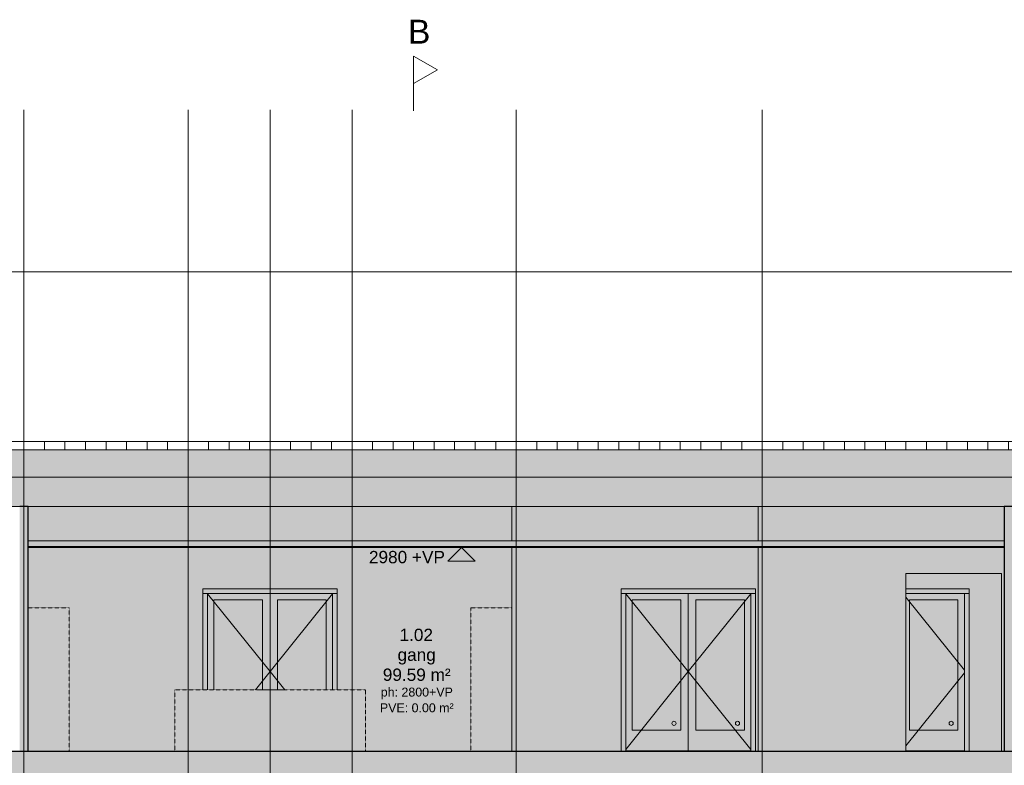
# Model space of a CAD drawing. Header units: millimetres. Extents: x -85630 to 257083, y -5697 to 14715.
# Tile 19 of 93: x -44562 to -30159, y 3786 to 14689. Entities that reach past the tile are written whole.
import ezdxf

# ---------------------------------------------------------------- set-up
doc = ezdxf.new("R2010")
doc.units = ezdxf.units.MM
for name, pattern in [('THO_hartlijn', [8, 5, -1, 1, -1]), ('THO_hhidden', [2.5, 1.5, -1]), ('THO_hidden', [6, 3, -3]), ('THO_stramienlijn', [20, 17, -1.5, 0, -1.5])]:
    doc.linetypes.add(name, pattern=pattern)
for name, color, linetype, lineweight in [('A-AREA-IDEN', 7, 'Continuous', 13), ('A-CLNG', 7, 'Continuous', 13), ('A-CLNG-PATT', 7, 'Continuous', 13), ('A-DETL-GENF', 7, 'Continuous', 13), ('A-DOOR', 7, 'Continuous', 13), ('A-FLOR', 7, 'Continuous', 18), ('A-FLOR-LEVL', 7, 'Continuous', 13), ('A-GENM', 7, 'Continuous', 13), ('A-ROOF', 7, 'Continuous', 13), ('A-ROOF-PATT', 7, 'Continuous', 18), ('A-WALL-PATT', 7, 'Continuous', 25), ('G-ANNO-DIMS', 7, 'Continuous', 13), ('I-WALL', 7, 'Continuous', 18), ('P-SANR-FIXT', 7, 'Continuous', 13), ('S-GRID', 7, 'Continuous', 13)]:
    doc.layers.add(name, color=color, linetype=linetype, lineweight=lineweight)
doc.layers.add('G-ANNO-SYMB', color=7, linetype='THO_hidden', lineweight=13, true_color=0xff8040)
doc.styles.add('Arial_1', font='arial.ttf', dxfattribs={"height": 180})
doc.styles.add('Arial_2', font='arial.ttf', dxfattribs={"height": 350})
doc.styles.add('Arial_3', font='arial.ttf', dxfattribs={"height": 130})

# ---------------------------------------------------------------- blocks, each defined once
blk = doc.blocks.new('NLRS_32_DO_WB_binnen deurkozijn hout_gen_tho - 930x2315 dubbel met glas-2356288-01 doorsnede AA _plotview_')
at = {"layer": 'A-DOOR', "true_color": 0x7f7f7f}
blk.add_hatch(color=8, dxfattribs=at).paths.add_polyline_path([(-34671.635701, 3990), (-33866.635701, 3990), (-33866.635701, 4000), (-35696.635701, 4000), (-35696.635701, 3990), (-34781.635701, 3990)])
blk = doc.blocks.new('NLRS_32_DO_WPB_binnen deurkozijn hout_gen_tho - dubbele deur met glas-1905428-01 doorsnede AA _plotview_')
at = {"layer": 'A-DOOR', "true_color": 0xfafafa}
for points in [[(-35580, 2310), (-35236, 2310), (-35236, 2377), (-37200, 2377), (-37200, 2310), (-36911, 2310)], [(-37200, 0), (-37133, 0), (-37133, 2310), (-37200, 2310), (-37200, 69)], [(-35236, 0), (-35236, 2310), (-35303, 2310), (-35303, 0)]]:
    blk.add_hatch(color=7, dxfattribs=at).paths.add_polyline_path(points)
at = {"layer": 'A-DOOR'}
for p, q in [((-35236, 2310), (-37200, 2310)), ((-37133, 2310), (-37200, 2310)), ((-37133, 2310), (-37133, 0)), ((-35303, 0), (-35303, 2310)), ((-35236, 2310), (-35303, 2310))]:
    blk.add_line(p, q, dxfattribs=at)
blk = doc.blocks.new('NLRS_32_DO_UN_deur_gen_tho - deur met glasvlak_ linksdraaiend-V24-01 doorsnede AA _plotview_')
at = {"layer": 'A-GENM', "true_color": 0xfafafa}
h = blk.add_hatch(color=7, dxfattribs=at)
h.paths.add_polyline_path([(-35303, 10), (-35303, 2310), (-36218, 2310), (-36218, 10), (-35580, 10)])
h.paths.add_polyline_path([(-35580, 310), (-36108, 310), (-36108, 2215), (-35398, 2215), (-35398, 310)])
at = {"layer": 'A-GENM'}
for p, q in [((-36218, 2310), (-36218, 10)), ((-35303, 2306), (-36218, 1167)), ((-36108, 2215), (-35398, 2215)), ((-36108, 310), (-36108, 2215)), ((-35398, 2215), (-35398, 310)), ((-36218, 1167), (-35303, 29)), ((-35398, 310), (-36108, 310)), ((-36218, 10), (-35303, 10))]:
    blk.add_line(p, q, dxfattribs=at)
blk = doc.blocks.new('NLRS_32_DO_UN_deur_gen_tho - deur met glasvlak_ rechtsdraaiend-1905435-01 doorsnede AA _plotview_')
at = {"layer": 'A-GENM', "true_color": 0xfafafa}
h = blk.add_hatch(color=7, dxfattribs=at)
h.paths.add_polyline_path([(-36218, 10), (-36218, 2310), (-37133, 2310), (-37133, 10)])
h.paths.add_polyline_path([(-36328, 310), (-37038, 310), (-37038, 2215), (-36328, 2215)])
at = {"layer": 'A-GENM'}
for p, q in [((-37133, 2306), (-36218, 1167)), ((-37133, 2306), (-36218, 1167)), ((-36218, 10), (-36218, 2310)), ((-37038, 2215), (-36328, 2215)), ((-37038, 310), (-37038, 2215)), ((-36328, 2215), (-36328, 310)), ((-36218, 1167), (-37133, 29)), ((-36218, 1167), (-37133, 29)), ((-36328, 310), (-37038, 310)), ((-37133, 10), (-36218, 10))]:
    blk.add_line(p, q, dxfattribs=at)
blk = doc.blocks.new('NLRS_32_DO_UN_glasvlakvulling_gen_tho - enkelglas-1905434-01 doorsnede AA _plotview_')
at = {"layer": 'A-GENM', "true_color": 0xd7e6e6}
blk.add_hatch(color=254, dxfattribs=at).paths.add_polyline_path([(-36107.635701, 310), (-35397.635701, 310), (-35397.635701, 2215), (-36107.635701, 2215)])
at = {"layer": 'A-DETL-GENF'}
blk.add_circle((-35497.635701, 410), 30, dxfattribs=at)
blk = doc.blocks.new('NLRS_32_DO_WB_binnen deurkozijn hout_gen_tho - 930x2315 enkel met glas_ rechtdraaiend-2036024-01 doorsnede AA _plotview_')
at = {"layer": 'A-DOOR', "true_color": 0x7f7f7f}
blk.add_hatch(color=8, dxfattribs=at).paths.add_polyline_path([(-31588, 3990), (-30742, 3990), (-30742, 4000), (-31600, 4000), (-31600, 3990)])
blk = doc.blocks.new('NLRS_32_DO_WPB_binnen deurkozijn hout_gen_tho - enkele deur met glas_ rechtsdraaiend-2036025-01 doorsnede AA _plotview_')
at = {"layer": 'A-DOOR', "true_color": 0xfafafa}
for points in [[(-31599.635701, 6300), (-30674.635701, 6300), (-30674.635701, 6367), (-31599.635701, 6367)], [(-30674.635701, 3990), (-30674.635701, 6300), (-30741.635701, 6300), (-30741.635701, 3990)]]:
    blk.add_hatch(color=7, dxfattribs=at).paths.add_polyline_path(points)
at = {"layer": 'A-DOOR'}
for p, q in [((-30674.635701, 6300), (-31599.635701, 6300)), ((-30741.635701, 3990), (-30741.635701, 6300)), ((-30674.635701, 6300), (-30741.635701, 6300))]:
    blk.add_line(p, q, dxfattribs=at)
blk = doc.blocks.new('NLRS_32_DO_UN_deur_gen_tho - deur met glasvlak_ rechtsdraaiend-V37-01 doorsnede AA _plotview_')
at = {"layer": 'A-GENM', "true_color": 0xfafafa}
h = blk.add_hatch(color=7, dxfattribs=at)
h.paths.add_polyline_path([(-30742, 4000), (-30742, 6300), (-31600, 6300), (-31600, 4000), (-31588, 4000)])
h.paths.add_polyline_path([(-30837, 4300), (-31547, 4300), (-31547, 6205), (-30837, 6205), (-30837, 4505)])
at = {"layer": 'A-GENM'}
for p, q in [((-31600, 6244), (-30742, 5176)), ((-31600, 6244), (-30742, 5176)), ((-31547, 6205), (-30837, 6205)), ((-31547, 4300), (-31547, 6205)), ((-30837, 6205), (-30837, 4300)), ((-30742, 5139), (-31600, 4071)), ((-30742, 5139), (-31600, 4071)), ((-30837, 4300), (-31547, 4300)), ((-31600, 4000), (-30742, 4000))]:
    blk.add_line(p, q, dxfattribs=at)
blk = doc.blocks.new('NLRS_32_DO_WPB_binnen deurkozijn hout_gen_tho - dubbele deur met glas-V50-01 doorsnede AA _plotview_')
at = {"layer": 'A-DOOR', "true_color": 0xfafafa}
for points in [[(-39918, 6300), (-39918, 6367), (-41882, 6367), (-41882, 6300), (-40903, 6300)], [(-41815, 4890), (-41815, 6300), (-41882, 6300), (-41882, 4890)], [(-39918, 4890), (-39918, 6300), (-39985, 6300), (-39985, 4890)]]:
    blk.add_hatch(color=7, dxfattribs=at).paths.add_polyline_path(points)
at = {"layer": 'A-DOOR'}
for p, q in [((-39918, 6300), (-41882, 6300)), ((-41815, 6300), (-41882, 6300)), ((-41815, 6300), (-41815, 4890)), ((-39985, 4890), (-39985, 6300)), ((-39918, 6300), (-39985, 6300))]:
    blk.add_line(p, q, dxfattribs=at)
blk = doc.blocks.new('NLRS_32_DO_UN_deur_gen_tho - deur met glasvlak_ linksdraaiend-V51-01 doorsnede AA _plotview_')
at = {"layer": 'A-GENM', "true_color": 0xfafafa}
blk.add_hatch(color=7, dxfattribs=at).paths.add_polyline_path([(-40080, 4890), (-39985, 4890), (-39985, 6300), (-40900, 6300), (-40900, 4892), (-40790, 4892), (-40790, 6205), (-40080, 6205), (-40080, 5614)])
at = {"layer": 'A-GENM'}
for p, q in [((-40900, 6300), (-40900, 4892)), ((-39985, 6296), (-40900, 5158)), ((-40790, 6205), (-40080, 6205)), ((-40790, 4892), (-40790, 6205)), ((-40080, 6205), (-40080, 4890)), ((-40900, 5158), (-40685, 4890))]:
    blk.add_line(p, q, dxfattribs=at)
blk = doc.blocks.new('NLRS_32_DO_UN_deur_gen_tho - deur met glasvlak_ rechtsdraaiend-V52-01 doorsnede AA _plotview_')
at = {"layer": 'A-GENM', "true_color": 0xfafafa}
blk.add_hatch(color=7, dxfattribs=at).paths.add_polyline_path([(-41815, 4890), (-41720, 4890), (-41720, 6205), (-41010, 6205), (-41010, 4892), (-40900, 4892), (-40900, 6300), (-41815, 6300), (-41815, 5614)])
at = {"layer": 'A-GENM'}
for p, q in [((-41815, 6296), (-40900, 5158)), ((-41815, 6296), (-40900, 5158)), ((-41720, 6205), (-41010, 6205)), ((-41720, 4890), (-41720, 6205)), ((-41010, 6205), (-41010, 4892)), ((-40900, 4892), (-40900, 6300)), ((-40900, 5158), (-41115, 4890)), ((-40900, 5158), (-41115, 4890))]:
    blk.add_line(p, q, dxfattribs=at)
blk = doc.blocks.new('NLRS_32_DO_UN_glasvlakvulling_gen_tho - enkelglas-V53-01 doorsnede AA _plotview_')
at = {"layer": 'A-GENM', "true_color": 0xd7e6e6}
blk.add_hatch(color=254, dxfattribs=at).paths.add_polyline_path([(-40712, 4890), (-40080, 4890), (-40080, 6205), (-40790, 6205), (-40790, 4892), (-40712, 4892)])
blk = doc.blocks.new('NLRS_73_PF_UN_rvs gootsteen enkel 340x340 ic6zrl2n_gen_bcb - RVS gootsteen enkel 340x340-V54-01 doorsnede AA _plotview_')
at = {"layer": 'P-SANR-FIXT', "true_color": 0xe8e8e8}
for points in [[(-41020, 4890), (-41020, 4892), (-41087, 4892), (-41087, 4890), (-41038, 4890)], [(-40819, 4890), (-40819, 4892), (-41020, 4892), (-41020, 4890), (-40903, 4890)], [(-40819, 4890), (-40780, 4890), (-40780, 4892), (-40819, 4892)], [(-40719, 4890), (-40712, 4890), (-40712, 4892), (-40780, 4892), (-40780, 4890), (-40730, 4890)]]:
    blk.add_hatch(color=254, dxfattribs=at).paths.add_polyline_path(points)
at = {"layer": 'P-SANR-FIXT'}
for p, q in [((-41088, 4892), (-41090, 4892)), ((-41020, 4892), (-41090, 4892)), ((-41020, 4892), (-40819, 4892)), ((-40819, 4892), (-40780, 4892)), ((-40710, 4892), (-40780, 4892)), ((-40710, 4892), (-40711, 4892)), ((-40710, 4890), (-40710, 4892)), ((-40710, 4890), (-40710, 4892))]:
    blk.add_line(p, q, dxfattribs=at)
blk = doc.blocks.new('NLRS_01_GM_WPB_dummy placeholder_gen_tho - kast 600x600x2100-V55-01 doorsnede AA _plotview_')
at = {"layer": 'A-GENM', "linetype": 'THO_hhidden', "true_color": 0xdcf8f8}
blk.add_hatch(color=7, dxfattribs=at).paths.add_polyline_path([(-43837.135701, 3990), (-43837.135701, 6090), (-44437.135701, 6090), (-44437.135701, 3990)])
at = {"layer": 'A-GENM', "linetype": 'THO_hhidden'}
for p in [(-44437.135701, 6090), (-43837.135701, 3990)]:
    blk.add_line(p, (-43837.135701, 6090), dxfattribs=at)
blk = doc.blocks.new('NLRS_01_GM_WPB_dummy placeholder_gen_tho - kast 600x600x2100-V56-01 doorsnede AA _plotview_')
at = {"layer": 'A-GENM', "linetype": 'THO_hhidden', "true_color": 0xdcf8f8}
blk.add_hatch(color=7, dxfattribs=at).paths.add_polyline_path([(-37962, 3990), (-37362, 3990), (-37362, 6090), (-37962, 6090), (-37962, 4505)])
at = {"layer": 'A-GENM', "linetype": 'THO_hhidden'}
for q in [(-37362, 6090), (-37962, 3990)]:
    blk.add_line((-37962, 6090), q, dxfattribs=at)
blk = doc.blocks.new('Section - Horizontaal links-23535-01 doorsnede AA _plotview_')
at = {"layer": 'G-ANNO-SYMB', "color": 7, "linetype": 'Continuous', "lineweight": 18}
blk.add_line((-38800, 14158), (-38800, 13358), dxfattribs=at)
at = {"layer": 'G-ANNO-SYMB', "color": 7, "linetype": 'Continuous'}
for p, q in [((-38450, 13957), (-38800, 14158)), ((-38800, 14158), (-38800, 13757)), ((-38800, 13757), (-38450, 13957))]:
    blk.add_line(p, q, dxfattribs=at)
blk = doc.blocks.new('Spot Elevations - arrow below 13mm-1358115-01 doorsnede AA _plotview_')
at = {"layer": 'G-ANNO-DIMS'}
for p, q in [((-52838, 2780), (-52638, 2980)), ((-52838, 2980), (-52438, 2980)), ((-52638, 2980), (-52438, 2780)), ((-52438, 2780), (-52838, 2780))]:
    blk.add_line(p, q, dxfattribs=at)

msp = doc.modelspace()

# ---------------------------------------------------------------- hatches: boundary and pattern name
at = {"layer": 'A-CLNG', "true_color": 0xebebeb}
msp.add_hatch(color=7, dxfattribs=at).paths.add_polyline_path([(-38241.3463556, 6970), (-30162.135701, 6970), (-30162.135701, 6985), (-44437.135701, 6985), (-44437.135701, 6970), (-40902.564281, 6970)])
at = {"layer": 'A-CLNG-PATT', "true_color": 0xc8ffff}
msp.add_hatch(color=7, dxfattribs=at).paths.add_polyline_path([(-38241.3463556, 6985), (-30162.135701, 6985), (-30162.135701, 7070), (-44437.135701, 7070), (-44437.135701, 6985), (-40902.564281, 6985)])
at = {"layer": 'A-FLOR', "true_color": 0x7f7f7f}
msp.add_hatch(color=8, dxfattribs=at).paths.add_polyline_path([(-43563.7822064, 3580), (-9551.0096308, 3580), (-9551.0096308, 3990), (-72240.4589406, 3990), (-72240.4589406, 3580), (-44894.3911691, 3580)])
at = {"layer": 'A-GENM', "true_color": 0xdcf8f8}
msp.add_hatch(color=7, dxfattribs=at).paths.add_polyline_path([(-40902.564281, 3990), (-39504.635701, 3990), (-39504.635701, 4890), (-42294.635701, 4890), (-42294.635701, 3990)])
at = {"layer": 'A-ROOF-PATT', "lineweight": 13, "true_color": 0xafafaf}
msp.add_hatch(color=253, dxfattribs=at).paths.add_polyline_path([(-40902.564281, 7570), (-11771.4466807, 7570), (-11771.4466807, 8400), (-70027.8247213, 8400), (-70027.8247213, 7570), (-43563.7822064, 7570)])
at = {"layer": 'A-WALL-PATT', "lineweight": 13, "true_color": 0x808080}
h = msp.add_hatch(dxfattribs=at)
h.set_pattern_fill('FP_1', color=8, style=0, pattern_type=2)
h.set_pattern_definition([(90, (-57699.64, 8000), (-300, 2e-14), [])])
h.paths.add_polyline_path([(-24935.2567286, 8400), (-24099.6291517, 8400), (-24099.6291517, 8520), (-46820.9413188, 8520), (-46820.9413188, 8403), (-46770.9413188, 8403), (-46770.9413188, 8400), (-27596.474654, 8400)])
h.paths.add_polyline_path([(-57699.6422503, 8400), (-47940.9413188, 8400), (-47940.9413188, 8403), (-47890.9413188, 8403), (-47890.9413188, 8520), (-57699.6422503, 8520)])
at = {"layer": 'A-WALL-PATT', "lineweight": 18, "true_color": 0xafafaf}
for points in [[(-44437.135701, 3990), (-44437.135701, 7570), (-44562.135701, 7570), (-44562.135701, 3990)], [(-30037.135701, 3990), (-30037.135701, 7570), (-30162.135701, 7570), (-30162.135701, 3990)]]:
    msp.add_hatch(color=253, dxfattribs=at).paths.add_polyline_path(points)
at = {"layer": 'A-WALL-PATT', "true_color": 0xf0f0f0}
h = msp.add_hatch(color=7, dxfattribs=at)
h.paths.add_polyline_path([(-33762.135701, 3990), (-31599.635701, 3990), (-31599.635701, 6590), (-30199.635701, 6590), (-30199.635701, 3990), (-30162.135701, 3990), (-30162.135701, 6970), (-33762.135701, 6970), (-33762.135701, 4227.8029813)])
h.paths.add_polyline_path([(-29999.635701, 3990), (-29999.635701, 6970), (-30037.135701, 6970), (-30037.135701, 3990)])
h.paths.add_polyline_path([(-32918.9105048, 7070), (-30162.135701, 7070), (-30162.135701, 7570), (-33762.135701, 7570), (-33762.135701, 7070)])
h.paths.add_polyline_path([(-29999.635701, 7070), (-29999.635701, 7570), (-30037.135701, 7570), (-30037.135701, 7070)])
msp.add_hatch(color=7, dxfattribs=at).paths.add_polyline_path([(-30257.6925794, 3990), (-30199.635701, 3990), (-30199.635701, 6590), (-31599.635701, 6590), (-31599.635701, 6367), (-30674.635701, 6367), (-30674.635701, 3990)])
at = {"layer": 'I-WALL', "true_color": 0xd7e6e6}
h = msp.add_hatch(color=254, dxfattribs=at)
h.paths.add_polyline_path([(-39504.635701, 3990), (-37962.135701, 3990), (-37962.135701, 6090), (-37362.135701, 6090), (-37362.135701, 6970), (-44437.135701, 6970), (-44437.135701, 6090), (-43837.135701, 6090), (-43837.135701, 3990), (-42294.635701, 3990), (-42294.635701, 4890), (-41881.635701, 4890), (-41881.635701, 6367), (-39917.635701, 6367), (-39917.635701, 4890), (-39504.635701, 4890), (-39504.635701, 4505.064722)])
h.paths.add_polyline_path([(-42558.7067733, 7070), (-37362.135701, 7070), (-37362.135701, 7570), (-44437.135701, 7570), (-44437.135701, 7070), (-43374.9993752, 7070)])
h = msp.add_hatch(color=254, dxfattribs=at)
h.paths.add_polyline_path([(-36910.7373929, 3990), (-35763.635701, 3990), (-35763.635701, 6367), (-33799.635701, 6367), (-33799.635701, 3990), (-33762.135701, 3990), (-33762.135701, 6970), (-37362.135701, 6970), (-37362.135701, 3990)])
h.paths.add_polyline_path([(-35580.1284302, 7070), (-33762.135701, 7070), (-33762.135701, 7570), (-37362.135701, 7570), (-37362.135701, 7070), (-36697.7549861, 7070)])

# ---------------------------------------------------------------- linework, layer by layer
at = {"layer": 'A-CLNG'}
for p, q in [((-30162.135701, 7070), (-44437.135701, 7070)), ((-30162.135701, 6985), (-44437.135701, 6985)), ((-44437.135701, 6970), (-30162.135701, 6970))]:
    msp.add_line(p, q, dxfattribs=at)
at = {"layer": 'A-FLOR', "lineweight": 25}
msp.add_line((-9551.0096308, 3990), (-69176.5629993, 3990), dxfattribs=at)
at = {"layer": 'A-FLOR-LEVL', "color": 5, "linetype": 'THO_stramienlijn', "true_color": 0x0000ff}
for p, q in [((-83026.5468043, 11000), (126.8448783, 11000)), ((-83026.5468043, 8000), (126.8448783, 8000)), ((-82065.9142008, 3990), (126.8448783, 3990))]:
    msp.add_line(p, q, dxfattribs=at)
at = {"layer": 'A-GENM', "linetype": 'THO_hhidden'}
for p, q in [((-42294.635701, 4890), (-39504.635701, 4890)), ((-42294.635701, 4890), (-42294.635701, 3990)), ((-39504.635701, 3990), (-39504.635701, 4890))]:
    msp.add_line(p, q, dxfattribs=at)
at = {"layer": 'A-ROOF', "lineweight": 18}
for p, q in [((-11771.4466807, 8400), (-70027.8247213, 8400)), ((-69176.5629993, 7570), (-11771.4466807, 7570))]:
    msp.add_line(p, q, dxfattribs=at)
at = {"layer": 'G-ANNO-SYMB', "color": 16, "linetype": 'THO_hartlijn', "lineweight": 18, "true_color": 0x800000}
msp.add_line((-38800, 14157.6358535), (-38800, 13500.7536136), dxfattribs=at)
at = {"layer": 'I-WALL'}
for p, q in [((-11771.4466807, 8520), (-46820.9413188, 8520)), ((-37362.135701, 7570), (-37362.135701, 7070)), ((-33762.135701, 7570), (-33762.135701, 7070)), ((-37362.135701, 6970), (-37362.135701, 3990)), ((-33762.135701, 6970), (-33762.135701, 3990)), ((-31599.635701, 3990), (-31599.635701, 6590)), ((-31599.635701, 6590), (-30199.635701, 6590)), ((-30199.635701, 6590), (-30199.635701, 3990)), ((-41881.635701, 4890), (-41881.635701, 6367)), ((-41881.635701, 6367), (-39917.635701, 6367)), ((-39917.635701, 6367), (-39917.635701, 4890)), ((-35763.635701, 3990), (-35763.635701, 6367)), ((-35763.635701, 6367), (-33799.635701, 6367)), ((-33799.635701, 6367), (-33799.635701, 3990)), ((-31599.635701, 6367), (-30674.635701, 6367)), ((-30674.635701, 6367), (-30674.635701, 3990))]:
    msp.add_line(p, q, dxfattribs=at)
at = {"layer": 'I-WALL', "lineweight": 25}
for p, q in [((-44437.135701, 7570), (-44562.135701, 7570)), ((-44437.135701, 3990), (-44437.135701, 7570)), ((-30037.135701, 7570), (-30162.135701, 7570)), ((-30162.135701, 7570), (-30162.135701, 3990))]:
    msp.add_line(p, q, dxfattribs=at)
at = {"layer": 'S-GRID', "color": 5, "linetype": 'THO_stramienlijn', "true_color": 0x0000ff}
for p, q in [((-44499.635701, -4350), (-44499.635701, 13370)), ((-42099.635701, -4350), (-42099.635701, 13370)), ((-40899.635701, -4350), (-40899.635701, 13370)), ((-39699.635701, -4350), (-39699.635701, 13370)), ((-37299.635701, -4365.6631086), (-37299.635701, 13370)), ((-33699.635701, -4350), (-33699.635701, 13370))]:
    msp.add_line(p, q, dxfattribs=at)

# ---------------------------------------------------------------- block references
at = {"layer": 'A-DETL-GENF'}
for name, p in [('NLRS_32_DO_UN_glasvlakvulling_gen_tho - enkelglas-V53-01 doorsnede AA _plotview_', (-930, 0)), ('NLRS_32_DO_UN_glasvlakvulling_gen_tho - enkelglas-V53-01 doorsnede AA _plotview_', (0, 0)), ('NLRS_32_DO_UN_glasvlakvulling_gen_tho - enkelglas-1905434-01 doorsnede AA _plotview_', (506, 3990)), ('NLRS_32_DO_UN_glasvlakvulling_gen_tho - enkelglas-1905434-01 doorsnede AA _plotview_', (1436, 3990)), ('NLRS_32_DO_UN_glasvlakvulling_gen_tho - enkelglas-1905434-01 doorsnede AA _plotview_', (4561, 3990))]:
    msp.add_blockref(name, p, dxfattribs=at)
at = {"layer": 'A-DOOR'}
for name, p in [('NLRS_32_DO_WPB_binnen deurkozijn hout_gen_tho - dubbele deur met glas-V50-01 doorsnede AA _plotview_', (0, 0)), ('NLRS_32_DO_WPB_binnen deurkozijn hout_gen_tho - dubbele deur met glas-1905428-01 doorsnede AA _plotview_', (1436, 3990)), ('NLRS_32_DO_WPB_binnen deurkozijn hout_gen_tho - enkele deur met glas_ rechtsdraaiend-2036025-01 doorsnede AA _plotview_', (0, 0))]:
    msp.add_blockref(name, p, dxfattribs=at)
at = {"layer": 'A-DOOR', "color": 8, "true_color": 0x7f7f7f}
for name in ['NLRS_32_DO_WB_binnen deurkozijn hout_gen_tho - 930x2315 dubbel met glas-2356288-01 doorsnede AA _plotview_', 'NLRS_32_DO_WB_binnen deurkozijn hout_gen_tho - 930x2315 enkel met glas_ rechtdraaiend-2036024-01 doorsnede AA _plotview_']:
    msp.add_blockref(name, (0, 0), dxfattribs=at)
at = {"layer": 'A-GENM'}
for name, p in [('NLRS_32_DO_UN_deur_gen_tho - deur met glasvlak_ rechtsdraaiend-V52-01 doorsnede AA _plotview_', (0, 0)), ('NLRS_32_DO_UN_deur_gen_tho - deur met glasvlak_ linksdraaiend-V51-01 doorsnede AA _plotview_', (0, 0)), ('NLRS_32_DO_UN_deur_gen_tho - deur met glasvlak_ rechtsdraaiend-1905435-01 doorsnede AA _plotview_', (1436, 3990)), ('NLRS_32_DO_UN_deur_gen_tho - deur met glasvlak_ linksdraaiend-V24-01 doorsnede AA _plotview_', (1436, 3990)), ('NLRS_32_DO_UN_deur_gen_tho - deur met glasvlak_ rechtsdraaiend-V37-01 doorsnede AA _plotview_', (0, 0))]:
    msp.add_blockref(name, p, dxfattribs=at)
at = {"layer": 'A-GENM', "linetype": 'THO_hhidden'}
for name in ['NLRS_01_GM_WPB_dummy placeholder_gen_tho - kast 600x600x2100-V55-01 doorsnede AA _plotview_', 'NLRS_01_GM_WPB_dummy placeholder_gen_tho - kast 600x600x2100-V56-01 doorsnede AA _plotview_']:
    msp.add_blockref(name, (0, 0), dxfattribs=at)
at = {"layer": 'G-ANNO-DIMS'}
msp.add_blockref('Spot Elevations - arrow below 13mm-1358115-01 doorsnede AA _plotview_', (14538.2756123, 3990), dxfattribs=at)
at = {"layer": 'G-ANNO-SYMB', "color": 7, "linetype": 'Continuous'}
msp.add_blockref('Section - Horizontaal links-23535-01 doorsnede AA _plotview_', (0, 0), dxfattribs=at)
at = {"layer": 'P-SANR-FIXT'}
msp.add_blockref('NLRS_73_PF_UN_rvs gootsteen enkel 340x340 ic6zrl2n_gen_bcb - RVS gootsteen enkel 340x340-V54-01 doorsnede AA _plotview_', (0, 0), dxfattribs=at)

# ---------------------------------------------------------------- texts
at = {"layer": 'A-AREA-IDEN', "attachment_point": 1}
for s, insert, char_height, width, style in [('1.02', (-39006.1434556, 5783.7301988), 180, 585.231875, 'Arial_1'), ('gang', (-39035.0620629, 5493.612268), 180, 665.400625, 'Arial_1'), ('99.59 m²', (-39250.6434556, 5200.8599015), 180, 1178.480625, 'Arial_1'), ('ph: 2800+VP', (-39280.6434556, 4922.2118023), 130, 1250.6325, 'Arial_3'), ('PVE: 0.00 m²', (-39293.6434556, 4692.2118023), 130, 1282.7, 'Arial_3')]:
    msp.add_mtext(s, dxfattribs=dict(at, insert=insert, char_height=char_height, width=width, style=style))
at = {"layer": 'G-ANNO-DIMS', "insert": (-39453.1727781, 6921.1479684), "char_height": 180, "width": 1328.794312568, "attachment_point": 1, "line_spacing_factor": 0.941778, "style": 'Arial_1'}
msp.add_mtext('2980 +VP', dxfattribs=at)
at = {"layer": 'G-ANNO-SYMB', "color": 7, "linetype": 'Continuous', "insert": (-38880.8019042, 14688.9720968), "char_height": 350, "width": 400.84375, "attachment_point": 1, "style": 'Arial_2'}
msp.add_mtext('B', dxfattribs=at)

doc.saveas('drawing.dxf')
